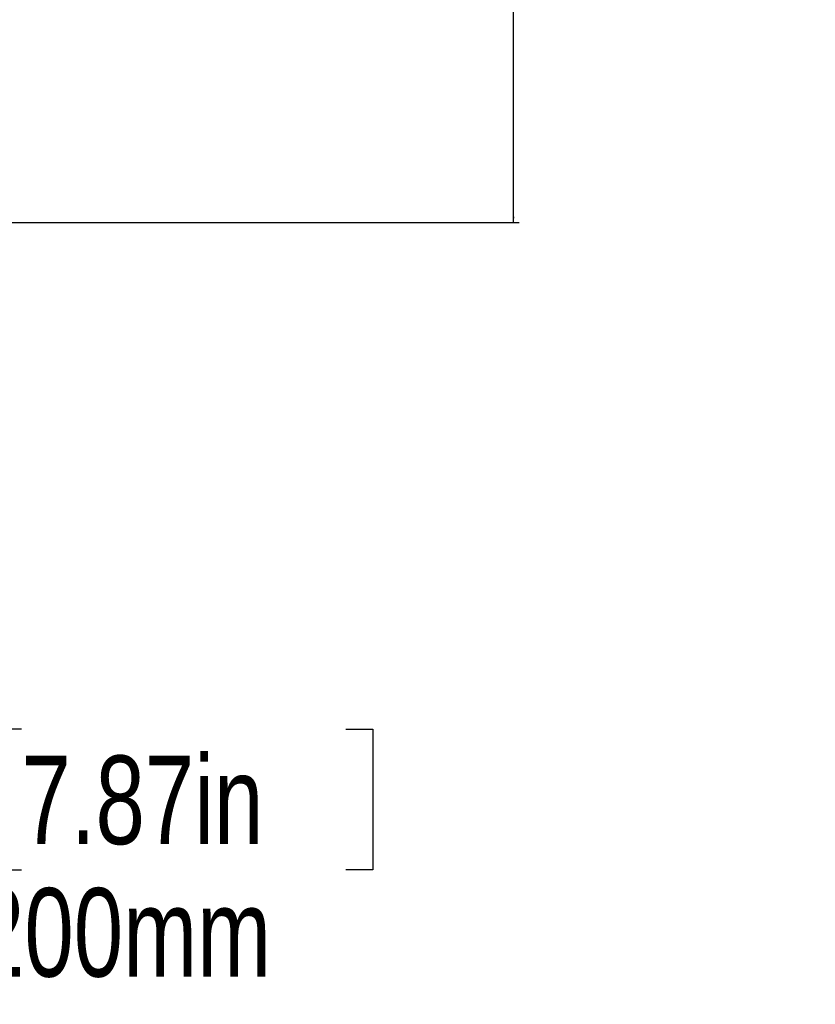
# Model space of a CAD drawing. Header units: millimetres. Extents: x 20 to 19889, y 40 to 15516.
# Tile 94 of 115: x 18687 to 19586, y 1236 to 2347. Entities that reach past the tile are written whole.
import ezdxf

# ---------------------------------------------------------------- set-up
doc = ezdxf.new("R2010")
doc.units = ezdxf.units.MM
doc.header["$LTSCALE"] = 2
doc.layers.add('COMPONENT_GEOMETRY', color=7, linetype='Continuous')
doc.styles.add('SLDTEXTSTYLE0', font='TXT', dxfattribs={"width": 0.75})
doc.dimstyles.new('SLDDIMSTYLE0', dxfattribs={"dimtxt": 100, "dimasz": 6.604, "dimexe": 0, "dimexo": 0.0625, "dimgap": 25, "dimtad": 0, "dimtih": 1, "dimtoh": 1, "dimdec": 1, "dimrnd": 1e-09, "dimzin": 12, "dimdsep": 46, "dimtxsty": 'SLDTEXTSTYLE0', "dimsah": 1, "dimcen": 0.09, "dimadec": 0, "dimazin": 3, "dimtfac": 1, "dimtdec": 1, "dimtofl": 0, "dimtmove": 0, "dimatfit": 3, "dimfxl": 1, "dimfrac": 2, "dimtolj": 1, "dimtzin": 12, "dimarcsym": 0})

# ---------------------------------------------------------------- blocks, each defined once
blk = doc.blocks.new('_D_6')
at = {"layer": 'COMPONENT_GEOMETRY', "color": 7}
for p, q in [((17796, 2118), (17796, 1396.1)), ((18196, 2118), (18196, 1396.1)), ((18689.3, 1546.5), (18658.9, 1546.5)), ((18658.9, 1546.5), (18658.9, 1387.7)), ((19055.9, 1546.5), (19086.3, 1546.5)), ((19086.3, 1546.5), (19086.3, 1387.7)), ((17796, 1402.4), (18196, 1402.4)), ((18196, 1402.4), (18610.5, 1402.4)), ((18658.9, 1387.7), (18689.3, 1387.7)), ((19086.3, 1387.7), (19055.9, 1387.7))]:
    blk.add_line(p, q, dxfattribs=at)
for points in [[(17796, 1402.4), (17802.6, 1401.4), (17802.6, 1403.5)], [(18196, 1402.4), (18189.4, 1403.5), (18189.4, 1401.4)]]:
    blk.add_solid(points, dxfattribs=at)
at = {"layer": 'COMPONENT_GEOMETRY', "color": 7, "char_height": 100, "attachment_point": 1, "style": 'SLDTEXTSTYLE0'}
for s, insert in [('7.87in', (18689.3, 1516.6)), ('200mm', (18636.8, 1367))]:
    blk.add_mtext(s, dxfattribs=dict(at, insert=insert))
blk = doc.blocks.new('_D_7')
at = {"layer": 'COMPONENT_GEOMETRY', "color": 7}
for p, q in [((18136.8, 7959.5), (19251.5, 7959.5)), ((19245.1, 7959.5), (19245.1, 5203.3)), ((19045.1, 5183), (19014.6, 5183)), ((19014.6, 5183), (19014.6, 5024.3)), ((19445.2, 5183), (19475.7, 5183)), ((19475.7, 5183), (19475.7, 5024.3)), ((19014.6, 5024.3), (19045.1, 5024.3)), ((19475.7, 5024.3), (19445.2, 5024.3)), ((19245.1, 2118.5), (19245.1, 4874.7)), ((18196.5, 2118.5), (19251.5, 2118.5))]:
    blk.add_line(p, q, dxfattribs=at)
for points in [[(19245.1, 7959.5), (19244.1, 7952.9), (19246.2, 7952.9)], [(19245.1, 2118.5), (19246.2, 2125.1), (19244.1, 2125.1)]]:
    blk.add_solid(points, dxfattribs=at)
at = {"layer": 'COMPONENT_GEOMETRY', "color": 7, "char_height": 100, "attachment_point": 1, "style": 'SLDTEXTSTYLE0'}
for s, insert in [('9\'6.98"', (19045.1, 5153.2)), ('2920.5mm', (18917, 5003.6))]:
    blk.add_mtext(s, dxfattribs=dict(at, insert=insert))

msp = doc.modelspace()

# ---------------------------------------------------------------- dimensions: what is measured, and where the dimension line sits
at = {"layer": 'COMPONENT_GEOMETRY', "color": 7}
dim = msp.add_linear_dim(base=(19245.15, 7959.49), p1=(18193.99, 2118.49), p2=(18134.21, 7959.49), angle=90, dimstyle='SLDDIMSTYLE0', dxfattribs=at)
dim.commit()
dim.dimension.update_dxf_attribs({"geometry": '_D_7', "text_midpoint": (19245.15, 5038.99), "dimtype": 160})
dim = msp.add_linear_dim(base=(18195.99, 1402.43), p1=(17795.99, 2120.49), p2=(18195.99, 2120.49), dimstyle='SLDDIMSTYLE0', dxfattribs=at)
dim.commit()
dim.dimension.update_dxf_attribs({"geometry": '_D_6', "text_midpoint": (18872.59, 1402.43), "dimtype": 160})

doc.saveas('drawing.dxf')
